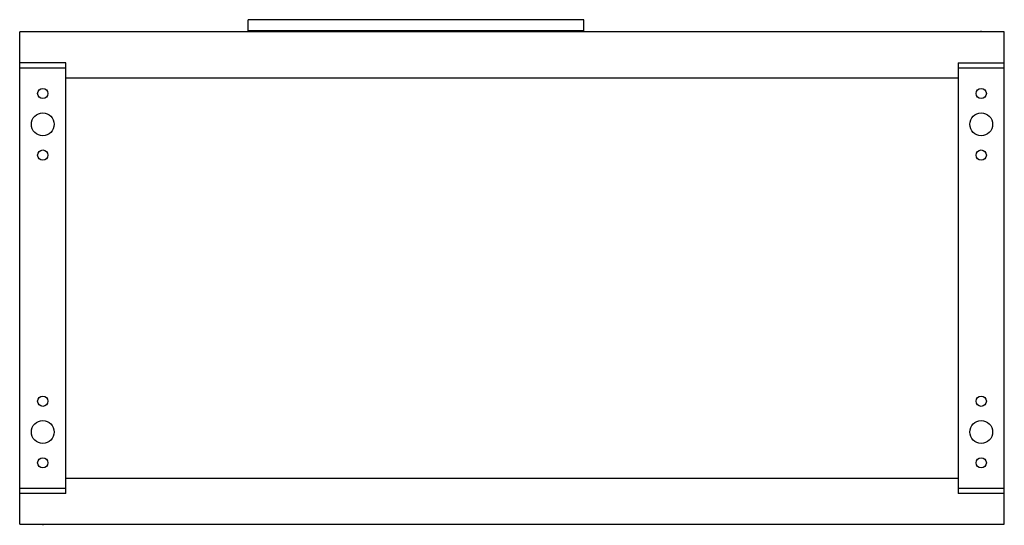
# Model space of a CAD drawing. Header units: millimetres. Extents: x 120 to 920, y 513 to 924.
import ezdxf

# ---------------------------------------------------------------- set-up
doc = ezdxf.new("R2010")
doc.units = ezdxf.units.MM
doc.header["$LTSCALE"] = 93.227674
doc.layers.get('0').update_dxf_attribs({"linetype": 'CONTINUOUS'})
for name, color, linetype in [('INTFCLR_86634', 7, 'CONTINUOUS'), ('INTFCLR_95462', 7, 'CONTINUOUS'), ('INTFCLR_97', 7, 'CONTINUOUS')]:
    doc.layers.add(name, color=color, linetype=linetype)

msp = doc.modelspace()

# ---------------------------------------------------------------- linework, layer by layer
at = {"color": 7}
for p, q in [((305.38, 914.6), (305.38, 923.59)), ((577.88, 923.59), (305.38, 923.59)), ((577.88, 914.6), (577.88, 923.59)), ((119.63, 513.6), (119.63, 913.6)), ((919.63, 913.6), (119.63, 913.6)), ((577.88, 914.6), (305.38, 914.6)), ((305.63, 914.6), (305.63, 913.6)), ((577.63, 914.6), (577.63, 913.6)), ((919.63, 513.6), (919.63, 913.6)), ((157.13, 888.6), (119.63, 888.6)), ((157.13, 538.6), (157.13, 888.6)), ((882.13, 888.6), (919.63, 888.6)), ((882.13, 888.6), (882.13, 538.6)), ((119.63, 884.6), (157.13, 884.6)), ((882.13, 884.6), (919.63, 884.6)), ((882.13, 876.1), (157.13, 876.1)), ((157.13, 551.1), (882.13, 551.1)), ((157.13, 542.6), (119.63, 542.6)), ((157.13, 538.6), (119.63, 538.6)), ((919.63, 542.6), (882.13, 542.6)), ((919.63, 538.6), (882.13, 538.6)), ((119.63, 513.6), (919.63, 513.6))]:
    msp.add_line(p, q, dxfattribs=at)
for centre, radius in [((138.38, 863.6), 4.15), ((900.88, 863.6), 4.15), ((138.38, 838.6), 9.25), ((900.88, 838.6), 9.25), ((138.38, 813.6), 4.15), ((900.88, 813.6), 4.15), ((138.38, 613.6), 4.15), ((900.88, 613.6), 4.15), ((138.38, 588.6), 9.25), ((900.88, 588.6), 9.25), ((138.38, 563.6), 4.15), ((900.88, 563.6), 4.15)]:
    msp.add_circle(centre, radius, dxfattribs=at)
at = {"layer": 'INTFCLR_86634', "color": 208, "true_color": 0x37005f}
for p, q in [((138.38, 913.6), (138.38, 914.1)), ((900.88, 913.6), (900.88, 914.1)), ((138.38, 513.6), (138.38, 513.1)), ((900.88, 513.6), (900.88, 513.1))]:
    msp.add_line(p, q, dxfattribs=at)
at = {"layer": 'INTFCLR_95462', "color": 208, "true_color": 0x37005f}
for p, q in [((138.38, 914.1), (138.38, 913.6)), ((900.88, 913.6), (900.88, 914.41)), ((138.38, 513.6), (138.38, 512.8)), ((900.88, 513.1), (900.88, 513.6))]:
    msp.add_line(p, q, dxfattribs=at)
at = {"layer": 'INTFCLR_97', "color": 208, "true_color": 0x37005f}
for p, q in [((138.38, 913.6), (138.38, 914.1)), ((900.88, 913.6), (900.88, 914.1)), ((138.38, 513.6), (138.38, 513.1)), ((900.88, 513.6), (900.88, 513.1))]:
    msp.add_line(p, q, dxfattribs=at)

doc.saveas('drawing.dxf')
